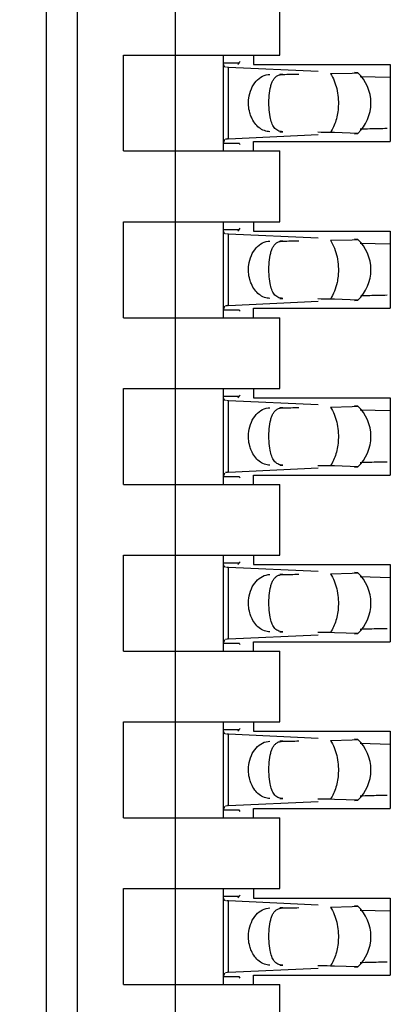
# Model space of a CAD drawing. Header units: inches. Extents: x 0 to 22, y 0 to 17.
# Tile 19 of 52: x 4.4819 to 4.5519, y 8.476 to 8.6621. Entities that reach past the tile are written whole.
import ezdxf

# ---------------------------------------------------------------- set-up
doc = ezdxf.new("R2010")
doc.units = ezdxf.units.IN
doc.header["$LTSCALE"] = 1.21
doc.header["$MEASUREMENT"] = 0
doc.layers.get('0').update_dxf_attribs({"linetype": 'CONTINUOUS'})
doc.layers.add('DIMENSIONS', color=7, linetype='CONTINUOUS')
doc.styles.get("Standard").update_dxf_attribs({"font": 'txt', "width": 0.8})
doc.dimstyles.new('DIMSTYLE_1', dxfattribs={"dimtxt": 0.125, "dimasz": 0.18, "dimexe": 0.18, "dimexo": 0.0625, "dimgap": 0.09, "dimtad": 0, "dimtih": 1, "dimtoh": 1, "dimdec": 3, "dimzin": 4, "dimdsep": 46, "dimtxsty": 'STANDARD', "dimblk": '_FILLED', "dimblk1": '_FILLED', "dimblk2": '_FILLED', "dimcen": 0.09, "dimadec": 0, "dimazin": 0, "dimtp": 0.01, "dimtm": 0.01, "dimtfac": 1, "dimtdec": 3, "dimtofl": 0, "dimtmove": 0, "dimatfit": 3, "dimldrblk": '_FILLED', "dimfxl": 1, "dimtolj": 1, "dimtzin": 4, "dimarcsym": 0})

# ---------------------------------------------------------------- blocks, each defined once
blk = doc.blocks.new('*D4')
at = {"layer": 'DIMENSIONS', "color": 2, "linetype": 'CONTINUOUS'}
blk.add_line((4.453634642, 7.0576741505), (3.554734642, 7.0576741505), dxfattribs=at)
at = {"layer": 'DIMENSIONS', "color": 2, "linetype": 'CONTINUOUS', "insert": (3.492234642, 7.1201741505), "char_height": 0.125, "width": 1.525, "attachment_point": 3, "line_spacing_factor": 0.9}
blk.add_mtext('-4.822{\\Ftxt.shx;\\W1.000000;\\H0.125000; }[122.48]', dxfattribs=at)
blk = doc.blocks.new('_FILLED')
at = {"color": 0, "linetype": 'BYBLOCK'}
blk.add_solid([(0, 0), (-1, 0.1736111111), (-1, -0.1736111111)], dxfattribs=at)
blk = doc.blocks.new('*D5')
at = {"layer": 'DIMENSIONS', "color": 2, "linetype": 'CONTINUOUS'}
for p, q in [((4.0577810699, 6.9362306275), (3.9375, 6.75)), ((4.441734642, 6.9362306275), (4.0577810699, 6.9362306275)), ((3.9375, 6.75), (3.554734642, 6.75))]:
    blk.add_line(p, q, dxfattribs=at)
at = {"layer": 'DIMENSIONS', "color": 2, "linetype": 'CONTINUOUS', "insert": (3.492234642, 6.8125), "char_height": 0.125, "width": 1.525, "attachment_point": 3, "line_spacing_factor": 0.9}
blk.add_mtext('-4.943{\\Ftxt.shx;\\W1.000000;\\H0.125000; }[125.56]', dxfattribs=at)

msp = doc.modelspace()

# ---------------------------------------------------------------- linework, layer by layer
at = {"color": 7, "linetype": 'CONTINUOUS'}
for p, q in [((4.4869732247, 8.1738788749), (4.4869732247, 11.0085245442)), ((4.4928787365, 8.2919891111), (4.4928787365, 10.8293906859)), ((4.5113826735, 8.3562762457), (4.5113826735, 10.8261271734)), ((4.5310677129, 8.6553749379), (4.5310677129, 8.6687607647)), ((4.5015401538, 8.6553749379), (4.5310677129, 8.6553749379)), ((4.5015401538, 8.6372647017), (4.5015401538, 8.6553749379)), ((4.5204377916, 8.6372647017), (4.5204377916, 8.6553749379)), ((4.523383, 8.6538815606), (4.5204377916, 8.6538815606)), ((4.5204377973, 8.653872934), (4.5204387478, 8.6539437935)), ((4.5204526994, 8.6536358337), (4.5204377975, 8.6538716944)), ((4.5231670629, 8.6536286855), (4.523383, 8.6538815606)), ((4.5261070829, 8.6553749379), (4.5261070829, 8.6536032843)), ((4.5214046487, 8.653060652), (4.5209895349, 8.6530832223)), ((4.5382877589, 8.6522780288), (4.521404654, 8.6530624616)), ((4.5261070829, 8.6536032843), (4.5519338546, 8.6536032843)), ((4.540623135, 8.6518848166), (4.5447165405, 8.6519768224)), ((4.5447165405, 8.6519768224), (4.545776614, 8.6520450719)), ((4.5457883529, 8.6520561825), (4.5451576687, 8.6521094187)), ((4.5519338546, 8.6536032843), (4.5519338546, 8.6390363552)), ((4.551923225, 8.6511332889), (4.5462588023, 8.6512736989)), ((4.5204377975, 8.6387679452), (4.5206828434, 8.6394759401)), ((4.5208249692, 8.6395451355), (4.521182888, 8.6395677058)), ((4.521404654, 8.6395771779), (4.538287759, 8.6403616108)), ((4.5261070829, 8.6390363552), (4.5519338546, 8.6390363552)), ((4.5261070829, 8.6372647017), (4.5261070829, 8.6390363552)), ((4.5413699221, 8.6407423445), (4.540623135, 8.640754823)), ((4.5457883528, 8.6405834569), (4.5413699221, 8.6407423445)), ((4.5451576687, 8.6405302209), (4.5457883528, 8.6405834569)), ((4.5015401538, 8.6372647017), (4.5310677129, 8.6372647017)), ((4.5204377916, 8.6387580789), (4.523383, 8.6387580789)), ((4.5204387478, 8.638695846), (4.5204377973, 8.6387667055)), ((4.5310677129, 8.6238788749), (4.5310677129, 8.6372647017)), ((4.5015401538, 8.6238788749), (4.5310677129, 8.6238788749)), ((4.5015401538, 8.6057686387), (4.5015401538, 8.6238788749)), ((4.5204377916, 8.6057686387), (4.5204377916, 8.6238788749)), ((4.523383, 8.6223854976), (4.5204377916, 8.6223854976)), ((4.5204377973, 8.622376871), (4.5204387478, 8.6224477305)), ((4.5204526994, 8.6221397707), (4.5204377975, 8.6223756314)), ((4.5231670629, 8.6221326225), (4.523383, 8.6223854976)), ((4.5261070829, 8.6238788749), (4.5261070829, 8.6221072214)), ((4.5214046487, 8.6215645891), (4.5209895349, 8.6215871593)), ((4.5382877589, 8.6207819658), (4.521404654, 8.6215663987)), ((4.5261070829, 8.6221072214), (4.5519338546, 8.6221072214)), ((4.540623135, 8.6203887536), (4.5447165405, 8.6204807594)), ((4.5447165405, 8.6204807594), (4.545776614, 8.6205490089)), ((4.5457883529, 8.6205601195), (4.5451576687, 8.6206133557)), ((4.5519338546, 8.6221072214), (4.5519338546, 8.6075402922)), ((4.551923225, 8.6196372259), (4.5462588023, 8.6197776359)), ((4.5413699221, 8.6092462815), (4.540623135, 8.60925876)), ((4.5457883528, 8.6090873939), (4.5413699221, 8.6092462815)), ((4.5204377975, 8.6072718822), (4.5206828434, 8.6079798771)), ((4.5208249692, 8.6080490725), (4.521182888, 8.6080716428)), ((4.521404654, 8.6080811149), (4.5382877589, 8.6088655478)), ((4.5261070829, 8.6075402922), (4.5519338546, 8.6075402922)), ((4.5261070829, 8.6057686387), (4.5261070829, 8.6075402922)), ((4.5451576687, 8.6090341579), (4.5457883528, 8.6090873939)), ((4.5015401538, 8.6057686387), (4.5310677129, 8.6057686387)), ((4.5204377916, 8.6072620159), (4.523383, 8.6072620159)), ((4.5204387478, 8.6071997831), (4.5204377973, 8.6072706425)), ((4.5310677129, 8.5923828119), (4.5310677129, 8.6057686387)), ((4.5015401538, 8.5923828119), (4.5310677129, 8.5923828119)), ((4.5015401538, 8.5742725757), (4.5015401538, 8.5923828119)), ((4.5204377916, 8.5742725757), (4.5204377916, 8.5923828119)), ((4.523383, 8.5908894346), (4.5204377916, 8.5908894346)), ((4.5204377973, 8.5908808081), (4.5204387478, 8.5909516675)), ((4.5204526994, 8.5906437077), (4.5204377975, 8.5908795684)), ((4.5231670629, 8.5906365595), (4.523383, 8.5908894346)), ((4.5261070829, 8.5923828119), (4.5261070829, 8.5906111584)), ((4.5261070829, 8.5906111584), (4.5519338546, 8.5906111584)), ((4.5519338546, 8.5906111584), (4.5519338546, 8.5760442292)), ((4.5214046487, 8.5900685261), (4.5209895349, 8.5900910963)), ((4.5382877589, 8.5892859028), (4.521404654, 8.5900703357)), ((4.540623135, 8.5888926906), (4.5447165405, 8.5889846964)), ((4.5447165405, 8.5889846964), (4.545776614, 8.5890529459)), ((4.5457883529, 8.5890640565), (4.5451576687, 8.5891172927)), ((4.551923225, 8.5881411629), (4.5462588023, 8.5882815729)), ((4.5413699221, 8.5777502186), (4.540623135, 8.577762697)), ((4.5457883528, 8.5775913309), (4.5413699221, 8.5777502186)), ((4.5451576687, 8.5775380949), (4.5457883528, 8.5775913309)), ((4.5204377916, 8.5757659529), (4.523383, 8.5757659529)), ((4.5204377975, 8.5757758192), (4.5206828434, 8.5764838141)), ((4.5204387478, 8.5757037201), (4.5204377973, 8.5757745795)), ((4.5208249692, 8.5765530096), (4.521182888, 8.5765755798)), ((4.521404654, 8.5765850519), (4.538287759, 8.5773694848)), ((4.5261070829, 8.5760442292), (4.5519338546, 8.5760442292)), ((4.5261070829, 8.5742725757), (4.5261070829, 8.5760442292)), ((4.5015401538, 8.5742725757), (4.5310677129, 8.5742725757)), ((4.5310677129, 8.5608867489), (4.5310677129, 8.5742725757)), ((4.5015401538, 8.5608867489), (4.5310677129, 8.5608867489)), ((4.5015401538, 8.5427765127), (4.5015401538, 8.5608867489)), ((4.5204377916, 8.5427765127), (4.5204377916, 8.5608867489)), ((4.5261070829, 8.5608867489), (4.5261070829, 8.5591150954)), ((4.523383, 8.5593933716), (4.5204377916, 8.5593933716)), ((4.5204377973, 8.5593847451), (4.5204387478, 8.5594556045)), ((4.5204526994, 8.5591476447), (4.5204377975, 8.5593835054)), ((4.5231670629, 8.5591404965), (4.523383, 8.5593933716)), ((4.5261070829, 8.5591150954), (4.5519338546, 8.5591150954)), ((4.5519338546, 8.5591150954), (4.5519338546, 8.5445481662)), ((4.5214046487, 8.5585724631), (4.5209895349, 8.5585950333)), ((4.5382877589, 8.5577898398), (4.521404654, 8.5585742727)), ((4.540623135, 8.5573966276), (4.5447165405, 8.5574886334)), ((4.5447165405, 8.5574886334), (4.545776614, 8.5575568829)), ((4.5457883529, 8.5575679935), (4.5451576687, 8.5576212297)), ((4.551923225, 8.5566450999), (4.5462588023, 8.5567855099)), ((4.5413699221, 8.5462541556), (4.540623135, 8.546266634)), ((4.5457883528, 8.5460952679), (4.5413699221, 8.5462541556)), ((4.5451576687, 8.5460420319), (4.5457883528, 8.5460952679)), ((4.5204377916, 8.54426989), (4.523383, 8.54426989)), ((4.5204377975, 8.5442797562), (4.5206828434, 8.5449877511)), ((4.5204387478, 8.5442076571), (4.5204377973, 8.5442785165)), ((4.5208249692, 8.5450569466), (4.521182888, 8.5450795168)), ((4.521404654, 8.5450889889), (4.538287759, 8.5458734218)), ((4.5261070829, 8.5445481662), (4.5519338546, 8.5445481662)), ((4.5261070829, 8.5427765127), (4.5261070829, 8.5445481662)), ((4.5015401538, 8.5427765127), (4.5310677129, 8.5427765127)), ((4.5310677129, 8.5293906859), (4.5310677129, 8.5427765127)), ((4.5015401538, 8.5293906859), (4.5310677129, 8.5293906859)), ((4.5015401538, 8.5112804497), (4.5015401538, 8.5293906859)), ((4.5204377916, 8.5112804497), (4.5204377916, 8.5293906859)), ((4.5261070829, 8.5293906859), (4.5261070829, 8.5276190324)), ((4.523383, 8.5278973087), (4.5204377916, 8.5278973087)), ((4.5204377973, 8.5278886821), (4.5204387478, 8.5279595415)), ((4.5204526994, 8.5276515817), (4.5204377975, 8.5278874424)), ((4.5231670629, 8.5276444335), (4.523383, 8.5278973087)), ((4.5261070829, 8.5276190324), (4.5519338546, 8.5276190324)), ((4.5519338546, 8.5276190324), (4.5519338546, 8.5130521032)), ((4.5214046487, 8.5270764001), (4.5209895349, 8.5270989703)), ((4.5382877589, 8.5262937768), (4.521404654, 8.5270782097)), ((4.540623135, 8.5259005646), (4.5447165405, 8.5259925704)), ((4.5447165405, 8.5259925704), (4.545776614, 8.52606082)), ((4.5457883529, 8.5260719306), (4.5451576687, 8.5261251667)), ((4.551923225, 8.5251490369), (4.5462588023, 8.5252894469)), ((4.521404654, 8.5135929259), (4.538287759, 8.5143773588)), ((4.5413699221, 8.5147580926), (4.540623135, 8.514770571)), ((4.5457883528, 8.5145992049), (4.5413699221, 8.5147580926)), ((4.5451576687, 8.5145459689), (4.5457883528, 8.5145992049)), ((4.5204377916, 8.512773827), (4.523383, 8.512773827)), ((4.5204377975, 8.5127836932), (4.5206828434, 8.5134916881)), ((4.5204387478, 8.5127115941), (4.5204377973, 8.5127824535)), ((4.5208249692, 8.5135608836), (4.521182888, 8.5135834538)), ((4.5261070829, 8.5130521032), (4.5519338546, 8.5130521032)), ((4.5261070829, 8.5112804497), (4.5261070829, 8.5130521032)), ((4.5015401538, 8.5112804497), (4.5310677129, 8.5112804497)), ((4.5310677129, 8.4978946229), (4.5310677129, 8.5112804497)), ((4.5015401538, 8.4978946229), (4.5310677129, 8.4978946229)), ((4.5015401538, 8.4797843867), (4.5015401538, 8.4978946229)), ((4.5204377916, 8.4797843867), (4.5204377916, 8.4978946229)), ((4.5261070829, 8.4978946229), (4.5261070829, 8.4961229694)), ((4.523383, 8.4964012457), (4.5204377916, 8.4964012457)), ((4.5204377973, 8.4963926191), (4.5204387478, 8.4964634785)), ((4.5204526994, 8.4961555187), (4.5204377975, 8.4963913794)), ((4.5231670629, 8.4961483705), (4.523383, 8.4964012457)), ((4.5261070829, 8.4961229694), (4.5519338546, 8.4961229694)), ((4.5519338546, 8.4961229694), (4.5519338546, 8.4815560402)), ((4.5214046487, 8.4955803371), (4.5209895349, 8.4956029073)), ((4.5382877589, 8.4947977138), (4.521404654, 8.4955821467)), ((4.540623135, 8.4944045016), (4.5447165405, 8.4944965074)), ((4.5447165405, 8.4944965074), (4.545776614, 8.494564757)), ((4.5457883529, 8.4945758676), (4.5451576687, 8.4946291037)), ((4.551923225, 8.4936529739), (4.5462588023, 8.4937933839)), ((4.521404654, 8.4820968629), (4.538287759, 8.4828812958)), ((4.5413699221, 8.4832620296), (4.540623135, 8.483274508)), ((4.5457883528, 8.483103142), (4.5413699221, 8.4832620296)), ((4.5451576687, 8.4830499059), (4.5457883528, 8.483103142)), ((4.5204377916, 8.481277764), (4.523383, 8.481277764)), ((4.5204377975, 8.4812876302), (4.5206828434, 8.4819956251)), ((4.5204387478, 8.4812155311), (4.5204377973, 8.4812863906)), ((4.5208249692, 8.4820648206), (4.521182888, 8.4820873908)), ((4.5261070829, 8.4815560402), (4.5519338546, 8.4815560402)), ((4.5261070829, 8.4797843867), (4.5261070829, 8.4815560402)), ((4.5015401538, 8.4797843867), (4.5310677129, 8.4797843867)), ((4.5310677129, 8.4663985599), (4.5310677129, 8.4797843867))]:
    msp.add_line(p, q, dxfattribs=at)
at = {"color": 9, "linetype": 'CONTINUOUS'}
for p, q in [((4.521404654, 8.6395771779), (4.521404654, 8.6530624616)), ((4.5316474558, 8.6517332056), (4.5310677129, 8.6517332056)), ((4.5310677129, 8.640906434), (4.5316474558, 8.640906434)), ((4.521404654, 8.6080811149), (4.521404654, 8.6215663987)), ((4.5316474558, 8.6202371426), (4.5310677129, 8.6202371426)), ((4.5310677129, 8.609410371), (4.5316474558, 8.609410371)), ((4.521404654, 8.5765850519), (4.521404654, 8.5900703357)), ((4.5316474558, 8.5887410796), (4.5310677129, 8.5887410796)), ((4.5310677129, 8.577914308), (4.5316474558, 8.577914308)), ((4.521404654, 8.5450889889), (4.521404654, 8.5585742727)), ((4.5316474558, 8.5572450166), (4.5310677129, 8.5572450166)), ((4.5310677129, 8.546418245), (4.5316474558, 8.546418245)), ((4.521404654, 8.5135929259), (4.521404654, 8.5270782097)), ((4.5316474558, 8.5257489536), (4.5310677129, 8.5257489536)), ((4.5310677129, 8.514922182), (4.5316474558, 8.514922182)), ((4.521404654, 8.4820968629), (4.521404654, 8.4955821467)), ((4.5316474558, 8.4942528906), (4.5310677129, 8.4942528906)), ((4.5310677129, 8.483426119), (4.5316474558, 8.483426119))]:
    msp.add_line(p, q, dxfattribs=at)
at = {"color": 7, "linetype": 'CONTINUOUS'}
for centre, radius, start, end in [((4.5403944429, 8.6463198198), 0.0078740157, 313.2376953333, 46.7623047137), ((4.5541723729, 8.4036582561), 0.2378393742, 91.473862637, 91.9067402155), ((4.5618518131, 8.1135709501), 0.5280282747, 91.1421004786, 91.4972558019), ((4.5229607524, 8.6067996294), 0.0328162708, 92.7179069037, 93.1055942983), ((4.5403944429, 8.6148237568), 0.0078740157, 313.2376953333, 46.7623047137), ((4.5543366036, 8.3664872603), 0.2435166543, 91.4781476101, 91.8818145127), ((4.5618518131, 8.082074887), 0.5280282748, 91.1421004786, 91.4972558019), ((4.5229607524, 8.5753035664), 0.0328162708, 92.7179069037, 93.1055942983), ((4.5403944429, 8.5833276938), 0.0078740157, 313.2376953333, 46.7623047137), ((4.5541723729, 8.3406661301), 0.2378393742, 91.473862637, 91.9067402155), ((4.5618518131, 8.050578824), 0.5280282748, 91.1421004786, 91.4972558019), ((4.5229607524, 8.5438075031), 0.0328162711, 92.7179069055, 93.1055942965), ((4.5403944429, 8.5518316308), 0.0078740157, 313.2376953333, 46.7623047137), ((4.5541723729, 8.3091700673), 0.2378393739, 91.4738626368, 91.9067402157), ((4.5618518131, 8.0190827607), 0.528028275, 91.1421004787, 91.4972558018), ((4.5229607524, 8.5123114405), 0.0328162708, 92.7179069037, 93.1055942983), ((4.5403944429, 8.5203355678), 0.0078740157, 313.2376953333, 46.7623047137), ((4.5541723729, 8.2776740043), 0.2378393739, 91.4738626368, 91.9067402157), ((4.5618518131, 7.9875866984), 0.5280282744, 91.1421004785, 91.497255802), ((4.5229607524, 8.4808153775), 0.0328162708, 92.7179069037, 93.1055942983), ((4.5403944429, 8.4888395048), 0.0078740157, 313.2376953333, 46.7623047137), ((4.5541723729, 8.2461779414), 0.2378393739, 91.4738626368, 91.9067402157), ((4.5618518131, 7.9560906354), 0.5280282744, 91.1421004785, 91.497255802), ((4.5229607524, 8.4493193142), 0.0328162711, 92.7179069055, 93.1055942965)]:
    msp.add_arc(centre, radius, start, end, dxfattribs=at)
for centre, major_axis, ratio, start_param, end_param in [((4.5222451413, 8.664902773), (-0, 0.0118110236), 0.2679491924, -2.7738167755, -2.7145116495), ((4.2039877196, 8.6463198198), (0.4711895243, 0.0078735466), 0.0001824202, -0.8018391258, -0.7929241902), ((4.2039877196, 8.6463198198), (0.4711895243, -0.0078735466), 0.0001824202, 0.7749796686, 0.7820906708), ((4.5222451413, 8.6277368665), (-0, 0.0118110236), 0.2679491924, -0.4270814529, -0.3677758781), ((4.5222451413, 8.63340671), (-0, 0.0118110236), 0.2679491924, -2.7738167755, -2.7145116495), ((4.2039877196, 8.6148237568), (0.4711895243, 0.0078735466), 0.0001824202, -0.8018391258, -0.7929241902), ((4.2039877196, 8.6148237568), (0.4711895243, -0.0078735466), 0.0001824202, 0.7749796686, 0.7820906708), ((4.5222451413, 8.5962408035), (0, 0.0118110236), 0.2679491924, -0.4270814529, -0.3677758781), ((4.5222451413, 8.601910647), (0, 0.0118110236), 0.2679491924, -2.7738167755, -2.7145116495), ((4.2039877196, 8.5833276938), (0.4711895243, 0.0078735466), 0.0001824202, -0.8018391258, -0.7929241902), ((4.2039877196, 8.5833276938), (0.4711895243, -0.0078735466), 0.0001824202, 0.7749796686, 0.7820906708), ((4.5222451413, 8.5647447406), (0, 0.0118110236), 0.2679491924, -0.4270814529, -0.3677758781), ((4.5222451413, 8.570414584), (0, 0.0118110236), 0.2679491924, -2.7738167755, -2.7145116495), ((4.2039877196, 8.5518316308), (0.4711895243, 0.0078735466), 0.0001824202, -0.8018391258, -0.7929241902), ((4.2039877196, 8.5518316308), (0.4711895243, -0.0078735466), 0.0001824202, 0.7749796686, 0.7820906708), ((4.5222451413, 8.5332486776), (0, 0.0118110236), 0.2679491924, -0.4270814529, -0.3677758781), ((4.5222451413, 8.538918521), (-0, 0.0118110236), 0.2679491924, -2.7738167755, -2.7145116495), ((4.2039877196, 8.5203355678), (0.4711895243, 0.0078735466), 0.0001824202, -0.8018391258, -0.7929241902), ((4.2039877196, 8.5203355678), (0.4711895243, -0.0078735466), 0.0001824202, 0.7749796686, 0.7820906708), ((4.5222451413, 8.5017526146), (0, 0.0118110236), 0.2679491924, -0.4270814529, -0.3677758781), ((4.5222451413, 8.5074224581), (0, 0.0118110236), 0.2679491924, -2.7738167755, -2.7145116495), ((4.2039877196, 8.4888395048), (0.4711895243, 0.0078735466), 0.0001824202, -0.8018391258, -0.7929241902), ((4.2039877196, 8.4888395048), (0.4711895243, -0.0078735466), 0.0001824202, 0.7749796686, 0.7820906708), ((4.5222451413, 8.4702565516), (0, 0.0118110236), 0.2679491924, -0.4270814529, -0.3677758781)]:
    msp.add_ellipse(centre, major_axis=major_axis, ratio=ratio, start_param=start_param, end_param=end_param, dxfattribs=at)
for points, knots in [([(4.520824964, 8.6530926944), (4.5207748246, 8.653108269), (4.5206781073, 8.6531549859), (4.52051679, 8.653327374), (4.5204696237, 8.6535104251), (4.5204526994, 8.6536358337)], [0, 0, 0, 0, 0.2267990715, 0.4533532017, 1, 1, 1, 1]), ([(4.5252122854, 8.6472520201), (4.5252918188, 8.6478530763), (4.5255965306, 8.6490017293), (4.526486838, 8.6504637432), (4.5277237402, 8.6514671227), (4.5287209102, 8.6517252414), (4.5291974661, 8.6517332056)], [0, 0, 0, 0, 0.28045492, 0.5418465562, 0.779528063, 1, 1, 1, 1]), ([(4.5290394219, 8.6473317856), (4.5290742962, 8.6479193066), (4.5291663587, 8.6487620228), (4.5294245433, 8.6498036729), (4.5296715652, 8.6504482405), (4.5299972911, 8.6509875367), (4.5304319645, 8.6514083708), (4.5309982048, 8.6516753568), (4.5314235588, 8.6517294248), (4.5316474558, 8.6517332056)], [0, 0, 0, 0, 0.3111597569, 0.4460927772, 0.566488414, 0.6748242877, 0.776716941, 0.8816123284, 1, 1, 1, 1]), ([(4.5256913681, 8.6436330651), (4.5255722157, 8.6439084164), (4.5251690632, 8.6450676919), (4.5250909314, 8.6463349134), (4.5252122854, 8.6472520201)], [0, 0, 0, 0, 0.2448939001, 1, 1, 1, 1]), ([(4.5292275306, 8.6437053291), (4.5291198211, 8.6442798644), (4.5289981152, 8.6454903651), (4.5290022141, 8.6467049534), (4.5290394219, 8.6473317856)], [0, 0, 0, 0, 0.4821064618, 1, 1, 1, 1]), ([(4.5291974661, 8.640906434), (4.5288410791, 8.6409123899), (4.5281081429, 8.6410545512), (4.5271135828, 8.6416274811), (4.5262739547, 8.6425088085), (4.5258618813, 8.6432390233), (4.5256913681, 8.6436330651)], [0, 0, 0, 0, 0.2285254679, 0.4679518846, 0.7247253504, 1, 1, 1, 1]), ([(4.5316474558, 8.640906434), (4.5313147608, 8.640912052), (4.5308188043, 8.6410063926), (4.5302878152, 8.6413607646), (4.5299745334, 8.6416993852), (4.5297211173, 8.6421090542), (4.5294346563, 8.6427717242), (4.5292995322, 8.6433212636), (4.5292275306, 8.6437053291)], [0, 0, 0, 0, 0.246021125, 0.3565709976, 0.4674902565, 0.584442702, 0.7110848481, 1, 1, 1, 1]), ([(4.520824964, 8.6215966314), (4.5207748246, 8.621612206), (4.5206781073, 8.6216589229), (4.52051679, 8.621831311), (4.5204696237, 8.6220143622), (4.5204526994, 8.6221397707)], [0, 0, 0, 0, 0.2267990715, 0.4533532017, 1, 1, 1, 1]), ([(4.5252122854, 8.6157559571), (4.5252918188, 8.6163570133), (4.5255965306, 8.6175056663), (4.526486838, 8.6189676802), (4.5277237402, 8.6199710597), (4.5287209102, 8.6202291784), (4.5291974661, 8.6202371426)], [0, 0, 0, 0, 0.28045492, 0.5418465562, 0.779528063, 1, 1, 1, 1]), ([(4.5290394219, 8.6158357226), (4.5290742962, 8.6164232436), (4.5291663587, 8.6172659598), (4.5294245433, 8.6183076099), (4.5296715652, 8.6189521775), (4.5299972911, 8.6194914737), (4.5304319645, 8.6199123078), (4.5309982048, 8.6201792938), (4.5314235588, 8.6202333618), (4.5316474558, 8.6202371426)], [0, 0, 0, 0, 0.3111597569, 0.4460927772, 0.566488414, 0.6748242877, 0.776716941, 0.8816123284, 1, 1, 1, 1]), ([(4.5256913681, 8.6121370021), (4.5255722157, 8.6124123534), (4.5251690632, 8.6135716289), (4.5250909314, 8.6148388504), (4.5252122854, 8.6157559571)], [0, 0, 0, 0, 0.2448939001, 1, 1, 1, 1]), ([(4.5292275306, 8.6122092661), (4.5291198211, 8.6127838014), (4.5289981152, 8.6139943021), (4.5290022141, 8.6152088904), (4.5290394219, 8.6158357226)], [0, 0, 0, 0, 0.4821064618, 1, 1, 1, 1]), ([(4.5291974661, 8.609410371), (4.5288410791, 8.6094163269), (4.5281081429, 8.6095584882), (4.5271135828, 8.6101314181), (4.5262739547, 8.6110127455), (4.5258618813, 8.6117429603), (4.5256913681, 8.6121370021)], [0, 0, 0, 0, 0.2285254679, 0.4679518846, 0.7247253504, 1, 1, 1, 1]), ([(4.5316474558, 8.609410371), (4.5313147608, 8.609415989), (4.5308188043, 8.6095103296), (4.5302878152, 8.6098647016), (4.5299745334, 8.6102033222), (4.5297211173, 8.6106129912), (4.5294346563, 8.6112756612), (4.5292995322, 8.6118252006), (4.5292275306, 8.6122092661)], [0, 0, 0, 0, 0.246021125, 0.3565709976, 0.4674902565, 0.584442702, 0.7110848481, 1, 1, 1, 1]), ([(4.520824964, 8.5901005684), (4.5207748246, 8.590116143), (4.5206781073, 8.5901628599), (4.52051679, 8.590335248), (4.5204696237, 8.5905182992), (4.5204526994, 8.5906437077)], [0, 0, 0, 0, 0.2267990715, 0.4533532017, 1, 1, 1, 1]), ([(4.5252122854, 8.5842598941), (4.5252918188, 8.5848609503), (4.5255965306, 8.5860096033), (4.526486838, 8.5874716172), (4.5277237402, 8.5884749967), (4.5287209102, 8.5887331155), (4.5291974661, 8.5887410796)], [0, 0, 0, 0, 0.28045492, 0.5418465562, 0.779528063, 1, 1, 1, 1]), ([(4.5290394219, 8.5843396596), (4.5290742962, 8.5849271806), (4.5291663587, 8.5857698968), (4.5294245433, 8.5868115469), (4.5296715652, 8.5874561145), (4.5299972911, 8.5879954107), (4.5304319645, 8.5884162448), (4.5309982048, 8.5886832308), (4.5314235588, 8.5887372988), (4.5316474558, 8.5887410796)], [0, 0, 0, 0, 0.3111597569, 0.4460927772, 0.566488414, 0.6748242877, 0.776716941, 0.8816123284, 1, 1, 1, 1]), ([(4.5256913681, 8.5806409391), (4.5255722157, 8.5809162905), (4.5251690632, 8.5820755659), (4.5250909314, 8.5833427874), (4.5252122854, 8.5842598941)], [0, 0, 0, 0, 0.2448939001, 1, 1, 1, 1]), ([(4.5292275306, 8.5807132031), (4.5291198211, 8.5812877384), (4.5289981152, 8.5824982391), (4.5290022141, 8.5837128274), (4.5290394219, 8.5843396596)], [0, 0, 0, 0, 0.4821064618, 1, 1, 1, 1]), ([(4.5291974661, 8.577914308), (4.5288410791, 8.5779202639), (4.5281081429, 8.5780624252), (4.5271135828, 8.5786353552), (4.5262739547, 8.5795166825), (4.5258618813, 8.5802468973), (4.5256913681, 8.5806409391)], [0, 0, 0, 0, 0.2285254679, 0.4679518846, 0.7247253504, 1, 1, 1, 1]), ([(4.5316474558, 8.577914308), (4.5313147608, 8.577919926), (4.5308188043, 8.5780142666), (4.5302878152, 8.5783686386), (4.5299745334, 8.5787072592), (4.5297211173, 8.5791169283), (4.5294346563, 8.5797795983), (4.5292995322, 8.5803291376), (4.5292275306, 8.5807132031)], [0, 0, 0, 0, 0.246021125, 0.3565709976, 0.4674902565, 0.584442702, 0.7110848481, 1, 1, 1, 1]), ([(4.520824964, 8.5586045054), (4.5207748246, 8.55862008), (4.5206781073, 8.5586667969), (4.52051679, 8.558839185), (4.5204696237, 8.5590222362), (4.5204526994, 8.5591476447)], [0, 0, 0, 0, 0.2267990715, 0.4533532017, 1, 1, 1, 1]), ([(4.5252122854, 8.5527638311), (4.5252918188, 8.5533648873), (4.5255965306, 8.5545135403), (4.526486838, 8.5559755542), (4.5277237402, 8.5569789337), (4.5287209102, 8.5572370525), (4.5291974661, 8.5572450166)], [0, 0, 0, 0, 0.28045492, 0.5418465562, 0.779528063, 1, 1, 1, 1]), ([(4.5290394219, 8.5528435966), (4.5290742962, 8.5534311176), (4.5291663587, 8.5542738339), (4.5294245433, 8.5553154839), (4.5296715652, 8.5559600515), (4.5299972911, 8.5564993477), (4.5304319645, 8.5569201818), (4.5309982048, 8.5571871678), (4.5314235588, 8.5572412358), (4.5316474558, 8.5572450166)], [0, 0, 0, 0, 0.3111597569, 0.4460927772, 0.566488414, 0.6748242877, 0.776716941, 0.8816123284, 1, 1, 1, 1]), ([(4.5256913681, 8.5491448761), (4.5255722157, 8.5494202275), (4.5251690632, 8.5505795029), (4.5250909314, 8.5518467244), (4.5252122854, 8.5527638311)], [0, 0, 0, 0, 0.2448939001, 1, 1, 1, 1]), ([(4.5292275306, 8.5492171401), (4.5291198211, 8.5497916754), (4.5289981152, 8.5510021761), (4.5290022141, 8.5522167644), (4.5290394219, 8.5528435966)], [0, 0, 0, 0, 0.4821064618, 1, 1, 1, 1]), ([(4.5291974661, 8.546418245), (4.5288410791, 8.5464242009), (4.5281081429, 8.5465663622), (4.5271135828, 8.5471392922), (4.5262739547, 8.5480206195), (4.5258618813, 8.5487508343), (4.5256913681, 8.5491448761)], [0, 0, 0, 0, 0.2285254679, 0.4679518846, 0.7247253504, 1, 1, 1, 1]), ([(4.5316474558, 8.546418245), (4.5313147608, 8.546423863), (4.5308188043, 8.5465182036), (4.5302878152, 8.5468725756), (4.5299745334, 8.5472111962), (4.5297211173, 8.5476208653), (4.5294346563, 8.5482835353), (4.5292995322, 8.5488330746), (4.5292275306, 8.5492171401)], [0, 0, 0, 0, 0.246021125, 0.3565709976, 0.4674902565, 0.584442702, 0.7110848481, 1, 1, 1, 1]), ([(4.520824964, 8.5271084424), (4.5207748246, 8.5271240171), (4.5206781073, 8.5271707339), (4.52051679, 8.5273431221), (4.5204696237, 8.5275261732), (4.5204526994, 8.5276515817)], [0, 0, 0, 0, 0.2267990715, 0.4533532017, 1, 1, 1, 1]), ([(4.5252122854, 8.5212677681), (4.5252918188, 8.5218688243), (4.5255965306, 8.5230174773), (4.526486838, 8.5244794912), (4.5277237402, 8.5254828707), (4.5287209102, 8.5257409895), (4.5291974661, 8.5257489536)], [0, 0, 0, 0, 0.28045492, 0.5418465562, 0.779528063, 1, 1, 1, 1]), ([(4.5290394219, 8.5213475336), (4.5290742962, 8.5219350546), (4.5291663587, 8.5227777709), (4.5294245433, 8.5238194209), (4.5296715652, 8.5244639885), (4.5299972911, 8.5250032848), (4.5304319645, 8.5254241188), (4.5309982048, 8.5256911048), (4.5314235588, 8.5257451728), (4.5316474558, 8.5257489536)], [0, 0, 0, 0, 0.3111597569, 0.4460927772, 0.566488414, 0.6748242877, 0.776716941, 0.8816123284, 1, 1, 1, 1]), ([(4.5256913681, 8.5176488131), (4.5255722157, 8.5179241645), (4.5251690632, 8.5190834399), (4.5250909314, 8.5203506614), (4.5252122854, 8.5212677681)], [0, 0, 0, 0, 0.2448939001, 1, 1, 1, 1]), ([(4.5292275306, 8.5177210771), (4.5291198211, 8.5182956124), (4.5289981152, 8.5195061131), (4.5290022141, 8.5207207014), (4.5290394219, 8.5213475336)], [0, 0, 0, 0, 0.4821064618, 1, 1, 1, 1]), ([(4.5291974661, 8.514922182), (4.5288410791, 8.5149281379), (4.5281081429, 8.5150702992), (4.5271135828, 8.5156432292), (4.5262739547, 8.5165245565), (4.5258618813, 8.5172547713), (4.5256913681, 8.5176488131)], [0, 0, 0, 0, 0.2285254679, 0.4679518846, 0.7247253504, 1, 1, 1, 1]), ([(4.5316474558, 8.514922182), (4.5313147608, 8.5149278), (4.5308188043, 8.5150221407), (4.5302878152, 8.5153765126), (4.5299745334, 8.5157151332), (4.5297211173, 8.5161248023), (4.5294346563, 8.5167874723), (4.5292995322, 8.5173370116), (4.5292275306, 8.5177210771)], [0, 0, 0, 0, 0.246021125, 0.3565709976, 0.4674902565, 0.584442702, 0.7110848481, 1, 1, 1, 1]), ([(4.520824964, 8.4956123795), (4.5207748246, 8.4956279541), (4.5206781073, 8.4956746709), (4.52051679, 8.4958470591), (4.5204696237, 8.4960301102), (4.5204526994, 8.4961555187)], [0, 0, 0, 0, 0.2267990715, 0.4533532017, 1, 1, 1, 1]), ([(4.5252122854, 8.4897717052), (4.5252918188, 8.4903727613), (4.5255965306, 8.4915214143), (4.526486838, 8.4929834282), (4.5277237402, 8.4939868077), (4.5287209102, 8.4942449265), (4.5291974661, 8.4942528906)], [0, 0, 0, 0, 0.28045492, 0.5418465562, 0.779528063, 1, 1, 1, 1]), ([(4.5290394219, 8.4898514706), (4.5290742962, 8.4904389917), (4.5291663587, 8.4912817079), (4.5294245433, 8.4923233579), (4.5296715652, 8.4929679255), (4.5299972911, 8.4935072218), (4.5304319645, 8.4939280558), (4.5309982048, 8.4941950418), (4.5314235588, 8.4942491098), (4.5316474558, 8.4942528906)], [0, 0, 0, 0, 0.3111597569, 0.4460927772, 0.566488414, 0.6748242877, 0.776716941, 0.8816123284, 1, 1, 1, 1]), ([(4.5256913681, 8.4861527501), (4.5255722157, 8.4864281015), (4.5251690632, 8.4875873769), (4.5250909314, 8.4888545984), (4.5252122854, 8.4897717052)], [0, 0, 0, 0, 0.2448939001, 1, 1, 1, 1]), ([(4.5292275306, 8.4862250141), (4.5291198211, 8.4867995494), (4.5289981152, 8.4880100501), (4.5290022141, 8.4892246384), (4.5290394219, 8.4898514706)], [0, 0, 0, 0, 0.4821064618, 1, 1, 1, 1]), ([(4.5291974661, 8.483426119), (4.5288410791, 8.4834320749), (4.5281081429, 8.4835742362), (4.5271135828, 8.4841471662), (4.5262739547, 8.4850284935), (4.5258618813, 8.4857587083), (4.5256913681, 8.4861527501)], [0, 0, 0, 0, 0.2285254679, 0.4679518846, 0.7247253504, 1, 1, 1, 1]), ([(4.5316474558, 8.483426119), (4.5313147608, 8.483431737), (4.5308188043, 8.4835260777), (4.5302878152, 8.4838804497), (4.5299745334, 8.4842190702), (4.5297211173, 8.4846287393), (4.5294346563, 8.4852914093), (4.5292995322, 8.4858409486), (4.5292275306, 8.4862250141)], [0, 0, 0, 0, 0.246021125, 0.3565709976, 0.4674902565, 0.584442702, 0.7110848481, 1, 1, 1, 1])]:
    msp.add_open_spline(points, degree=3, knots=knots, dxfattribs=at)
at = {"color": 9, "linetype": 'CONTINUOUS'}
for points, knots in [([(4.540623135, 8.6518848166), (4.5411842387, 8.6510252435), (4.541987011, 8.6489850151), (4.5421698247, 8.6468191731), (4.542112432, 8.6457024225)], [0, 0, 0, 0, 0.4786163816, 1, 1, 1, 1]), ([(4.542112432, 8.6457024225), (4.5420659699, 8.6447983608), (4.5417830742, 8.6430678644), (4.5410776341, 8.641451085), (4.540623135, 8.640754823)], [0, 0, 0, 0, 0.5212411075, 1, 1, 1, 1]), ([(4.540623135, 8.6203887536), (4.5412380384, 8.6194467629), (4.5420793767, 8.6171904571), (4.5421907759, 8.6148087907), (4.5420650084, 8.6135927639)], [0, 0, 0, 0, 0.4792135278, 1, 1, 1, 1]), ([(4.5420650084, 8.6135927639), (4.5420233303, 8.6131897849), (4.5417883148, 8.6116790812), (4.5412380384, 8.6102007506), (4.540623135, 8.60925876)], [0, 0, 0, 0, 0.264780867, 1, 1, 1, 1]), ([(4.540623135, 8.5888926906), (4.5411842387, 8.5880331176), (4.541987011, 8.5859928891), (4.5421698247, 8.5838270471), (4.542112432, 8.5827102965)], [0, 0, 0, 0, 0.4786163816, 1, 1, 1, 1]), ([(4.542112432, 8.5827102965), (4.5420659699, 8.5818062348), (4.5417830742, 8.5800757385), (4.5410776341, 8.578458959), (4.540623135, 8.577762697)], [0, 0, 0, 0, 0.5212411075, 1, 1, 1, 1]), ([(4.540623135, 8.5573966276), (4.5411842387, 8.5565370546), (4.541987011, 8.5544968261), (4.5421698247, 8.5523309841), (4.542112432, 8.5512142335)], [0, 0, 0, 0, 0.4786163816, 1, 1, 1, 1]), ([(4.542112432, 8.5512142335), (4.5420659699, 8.5503101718), (4.5417830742, 8.5485796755), (4.5410776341, 8.546962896), (4.540623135, 8.546266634)], [0, 0, 0, 0, 0.5212411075, 1, 1, 1, 1]), ([(4.540623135, 8.5259005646), (4.5411842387, 8.5250409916), (4.541987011, 8.5230007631), (4.5421698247, 8.5208349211), (4.542112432, 8.5197181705)], [0, 0, 0, 0, 0.4786163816, 1, 1, 1, 1]), ([(4.542112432, 8.5197181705), (4.5420659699, 8.5188141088), (4.5417830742, 8.5170836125), (4.5410776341, 8.515466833), (4.540623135, 8.514770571)], [0, 0, 0, 0, 0.5212411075, 1, 1, 1, 1]), ([(4.540623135, 8.4944045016), (4.5411842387, 8.4935449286), (4.541987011, 8.4915047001), (4.5421698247, 8.4893388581), (4.542112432, 8.4882221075)], [0, 0, 0, 0, 0.4786163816, 1, 1, 1, 1]), ([(4.542112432, 8.4882221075), (4.5420659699, 8.4873180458), (4.5417830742, 8.4855875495), (4.5410776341, 8.48397077), (4.540623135, 8.483274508)], [0, 0, 0, 0, 0.5212411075, 1, 1, 1, 1])]:
    msp.add_open_spline(points, degree=3, knots=knots, dxfattribs=at)

# ---------------------------------------------------------------- dimensions: what is measured, and where the dimension line sits
at = {"layer": 'DIMENSIONS', "color": 2, "linetype": 'CONTINUOUS'}
for feature_location, offset, origin, picture, middle in [((4.453634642, 7.0576741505), (-0.8988999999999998, 0), (4.516134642, 11.8796741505), '*D4', (2.479734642, 7.0576741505)), ((4.441734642, 6.9362306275), (-0.887, -0.18623062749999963), (4.504234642, 11.8796741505), '*D5', (2.479734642, 6.75))]:
    dim = msp.add_ordinate_dim(feature_location=feature_location, offset=offset, dtype=0, origin=origin, text='-<>', dimstyle='DIMSTYLE_1', dxfattribs=at)
    dim.commit()
    dim.dimension.update_dxf_attribs({"geometry": picture, "text_midpoint": middle})

doc.saveas('drawing.dxf')
